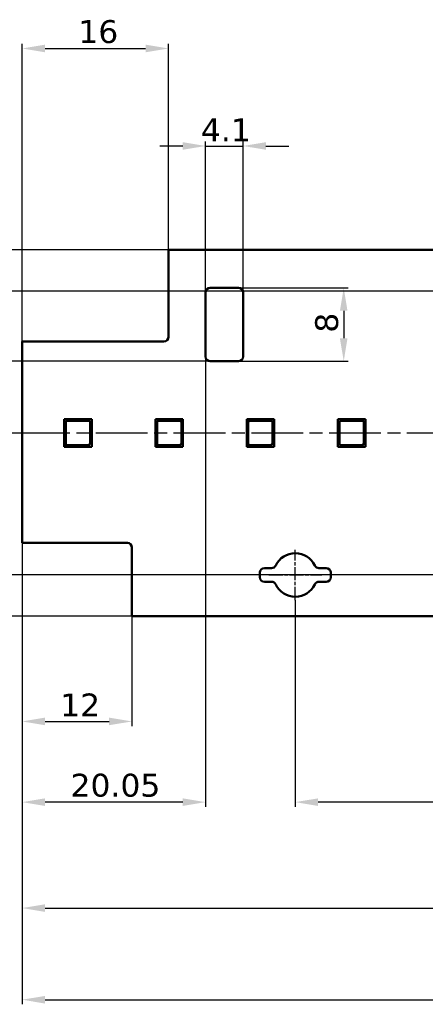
# Model space of a CAD drawing. Header units: millimetres. Extents: x 0 to 841, y 0 to 590.
# Tile 7 of 20: x 141 to 185, y 258 to 366. Entities that reach past the tile are written whole.
import ezdxf

# ---------------------------------------------------------------- set-up
doc = ezdxf.new("R2010")
doc.units = ezdxf.units.MM
doc.linetypes.add('CHAIN', pattern=[0.3543, 0.2362, -0.0295, 0.0591, -0.0295])
for name, color, linetype, lineweight in [('Centerline(ISO)', 7, 'Continuous', 25), ('Dimensions(ISO)', 7, 'Continuous', 25), ('Visible Edges(ISO)', 7, 'Continuous', 50)]:
    doc.layers.add(name, color=color, linetype=linetype, lineweight=lineweight)
doc.styles.add('Philips-dimensions', font='verdana.ttf')
doc.dimstyles.new('Philips-Oss', dxfattribs={"dimtxt": 2.5, "dimasz": 2.5, "dimexe": 0.5, "dimexo": 0, "dimgap": 0.5, "dimtad": 1, "dimtoh": 1, "dimrnd": 1e-08, "dimdsep": 46, "dimtxsty": 'Philips-dimensions', "dimcen": 0.09, "dimdle": 10, "dimclrd": 7, "dimclre": 7, "dimclrt": 7, "dimazin": 2, "dimtfac": 1, "dimtmove": 0, "dimatfit": 3, "dimfxl": 1, "dimtolj": 1, "dimlwd": 25, "dimlwe": 25, "dimarcsym": 0})

# ---------------------------------------------------------------- blocks, each defined once
blk = doc.blocks.new('*D17')
at = {"layer": 'Defpoints', "color": 0, "linetype": 'Continuous', "transparency": 16777216}
for p in [(156.79, 340.46), (121.56, 300.46), (152.79, 300.46)]:
    blk.add_point(p, dxfattribs=at)
at = {"layer": 'Dimensions(ISO)', "color": 7, "linetype": 'Continuous', "lineweight": 25, "transparency": 16777216}
for p, q in [((156.79, 340.46), (121.06, 340.46)), ((121.56, 337.96), (121.56, 302.96)), ((152.79, 300.46), (121.06, 300.46))]:
    blk.add_line(p, q, dxfattribs=at)
at = {"layer": 'Dimensions(ISO)', "color": 7, "linetype": 'Continuous', "transparency": 16777216}
for points in [[(121.14, 337.96), (121.98, 337.96), (121.56, 340.46)], [(121.14, 302.96), (121.98, 302.96), (121.56, 300.46)]]:
    blk.add_solid(points, dxfattribs=at)
at = {"layer": 'Dimensions(ISO)', "color": 7, "linetype": 'Continuous', "lineweight": 25, "transparency": 16777216, "insert": (114.97, 314.39), "char_height": 2.5, "attachment_point": 1, "rotation": 90, "style": 'Philips-dimensions'}
blk.add_mtext('\\A1;40\\S+0.6^ +0.2;', dxfattribs=at)
blk = doc.blocks.new('*D18')
at = {"layer": 'Defpoints', "color": 0, "linetype": 'Continuous', "transparency": 16777216}
for p in [(140.79, 308.46), (701.49, 300.46), (701.49, 258.57)]:
    blk.add_point(p, dxfattribs=at)
at = {"layer": 'Dimensions(ISO)', "color": 7, "linetype": 'Continuous', "lineweight": 25, "transparency": 16777216}
for p, q in [((140.79, 308.46), (140.79, 258.07)), ((701.49, 300.46), (701.49, 258.07)), ((143.29, 258.57), (698.99, 258.57))]:
    blk.add_line(p, q, dxfattribs=at)
at = {"layer": 'Dimensions(ISO)', "color": 7, "linetype": 'Continuous', "transparency": 16777216}
for points in [[(143.29, 258.98), (143.29, 258.15), (140.79, 258.57)], [(698.99, 258.98), (698.99, 258.15), (701.49, 258.57)]]:
    blk.add_solid(points, dxfattribs=at)
at = {"layer": 'Dimensions(ISO)', "color": 7, "linetype": 'Continuous', "lineweight": 25, "transparency": 16777216, "insert": (413.51, 261.67), "char_height": 2.5, "attachment_point": 1, "style": 'Philips-dimensions'}
blk.add_mtext('\\A1;560.7±0.2', dxfattribs=at)
blk = doc.blocks.new('*D29')
at = {"layer": 'Defpoints', "color": 0, "linetype": 'Continuous', "transparency": 16777216}
for p in [(156.79, 362.46), (156.79, 340.46), (140.79, 330.46)]:
    blk.add_point(p, dxfattribs=at)
at = {"layer": 'Dimensions(ISO)', "color": 7, "linetype": 'Continuous', "lineweight": 25, "transparency": 16777216}
for p, q in [((140.79, 330.46), (140.79, 362.96)), ((143.29, 362.46), (154.29, 362.46)), ((156.79, 340.46), (156.79, 362.96))]:
    blk.add_line(p, q, dxfattribs=at)
at = {"layer": 'Dimensions(ISO)', "color": 7, "linetype": 'Continuous', "transparency": 16777216}
for points in [[(143.29, 362.88), (143.29, 362.05), (140.79, 362.46)], [(154.29, 362.88), (154.29, 362.05), (156.79, 362.46)]]:
    blk.add_solid(points, dxfattribs=at)
at = {"layer": 'Dimensions(ISO)', "color": 7, "linetype": 'Continuous', "lineweight": 25, "transparency": 16777216, "insert": (146.93, 365.56), "char_height": 2.5, "attachment_point": 1, "style": 'Philips-dimensions'}
blk.add_mtext('\\A1;16', dxfattribs=at)
blk = doc.blocks.new('*D30')
at = {"layer": 'Defpoints', "color": 0, "linetype": 'Continuous', "transparency": 16777216}
for p in [(140.79, 308.46), (152.79, 300.46), (152.79, 288.96)]:
    blk.add_point(p, dxfattribs=at)
at = {"layer": 'Dimensions(ISO)', "color": 7, "linetype": 'Continuous', "lineweight": 25, "transparency": 16777216}
for p, q in [((140.79, 308.46), (140.79, 288.46)), ((152.79, 300.46), (152.79, 288.46)), ((143.29, 288.96), (150.29, 288.96))]:
    blk.add_line(p, q, dxfattribs=at)
at = {"layer": 'Dimensions(ISO)', "color": 7, "linetype": 'Continuous', "transparency": 16777216}
for points in [[(143.29, 289.38), (143.29, 288.55), (140.79, 288.96)], [(150.29, 289.38), (150.29, 288.55), (152.79, 288.96)]]:
    blk.add_solid(points, dxfattribs=at)
at = {"layer": 'Dimensions(ISO)', "color": 7, "linetype": 'Continuous', "lineweight": 25, "transparency": 16777216, "insert": (144.95, 292.01), "char_height": 2.5, "attachment_point": 1, "style": 'Philips-dimensions'}
blk.add_mtext('\\A1;12', dxfattribs=at)
blk = doc.blocks.new('*D31')
at = {"layer": 'Defpoints', "color": 0, "linetype": 'Continuous', "transparency": 16777216}
for p in [(685.49, 330.96), (140.79, 308.46), (685.49, 268.58)]:
    blk.add_point(p, dxfattribs=at)
at = {"layer": 'Dimensions(ISO)', "color": 7, "linetype": 'Continuous', "lineweight": 25, "transparency": 16777216}
for p, q in [((685.49, 330.96), (685.49, 268.08)), ((140.79, 308.46), (140.79, 268.08)), ((143.29, 268.58), (682.99, 268.58))]:
    blk.add_line(p, q, dxfattribs=at)
at = {"layer": 'Dimensions(ISO)', "color": 7, "linetype": 'Continuous', "transparency": 16777216}
for points in [[(143.29, 268.99), (143.29, 268.16), (140.79, 268.58)], [(682.99, 268.99), (682.99, 268.16), (685.49, 268.58)]]:
    blk.add_solid(points, dxfattribs=at)
at = {"layer": 'Dimensions(ISO)', "color": 7, "linetype": 'Continuous', "lineweight": 25, "transparency": 16777216, "insert": (416.89, 271.63), "char_height": 2.5, "attachment_point": 1, "style": 'Philips-dimensions'}
blk.add_mtext('\\A1;544.7', dxfattribs=at)
blk = doc.blocks.new('*D32')
at = {"layer": 'Defpoints', "color": 0, "linetype": 'Continuous', "transparency": 16777216}
for p in [(164.94, 351.81), (160.84, 335.81), (164.94, 335.81)]:
    blk.add_point(p, dxfattribs=at)
at = {"layer": 'Dimensions(ISO)', "color": 7, "linetype": 'Continuous', "lineweight": 25, "transparency": 16777216}
for p, q in [((158.34, 351.81), (155.84, 351.81)), ((160.84, 335.81), (160.84, 352.31)), ((160.84, 351.81), (164.94, 351.81)), ((164.94, 335.81), (164.94, 352.31)), ((167.44, 351.81), (169.94, 351.81))]:
    blk.add_line(p, q, dxfattribs=at)
at = {"layer": 'Dimensions(ISO)', "color": 7, "linetype": 'Continuous', "transparency": 16777216}
for points in [[(158.34, 352.23), (158.34, 351.4), (160.84, 351.81)], [(167.44, 352.23), (167.44, 351.4), (164.94, 351.81)]]:
    blk.add_solid(points, dxfattribs=at)
at = {"layer": 'Dimensions(ISO)', "color": 7, "linetype": 'Continuous', "lineweight": 25, "transparency": 16777216, "insert": (160.33, 354.82), "char_height": 2.5, "attachment_point": 1, "style": 'Philips-dimensions'}
blk.add_mtext('\\A1;4.1', dxfattribs=at)
blk = doc.blocks.new('*D33')
at = {"layer": 'Defpoints', "color": 0, "linetype": 'Continuous', "transparency": 16777216}
for p in [(164.44, 336.31), (164.44, 328.31), (175.94, 328.31)]:
    blk.add_point(p, dxfattribs=at)
at = {"layer": 'Dimensions(ISO)', "color": 7, "linetype": 'Continuous', "lineweight": 25, "transparency": 16777216}
for p, q in [((164.44, 336.31), (176.44, 336.31)), ((175.94, 333.81), (175.94, 330.81)), ((164.44, 328.31), (176.44, 328.31))]:
    blk.add_line(p, q, dxfattribs=at)
at = {"layer": 'Dimensions(ISO)', "color": 7, "linetype": 'Continuous', "transparency": 16777216}
for points in [[(175.52, 333.81), (176.35, 333.81), (175.94, 336.31)], [(175.52, 330.81), (176.35, 330.81), (175.94, 328.31)]]:
    blk.add_solid(points, dxfattribs=at)
at = {"layer": 'Dimensions(ISO)', "color": 7, "linetype": 'Continuous', "lineweight": 25, "transparency": 16777216, "insert": (172.82, 331.42), "char_height": 2.5, "attachment_point": 1, "rotation": 90, "style": 'Philips-dimensions'}
blk.add_mtext('\\A1;8', dxfattribs=at)
blk = doc.blocks.new('*D34')
at = {"layer": 'Defpoints', "color": 0, "linetype": 'Continuous', "transparency": 16777216}
for p in [(161.34, 328.31), (135.84, 320.46), (142.39, 320.46)]:
    blk.add_point(p, dxfattribs=at)
at = {"layer": 'Dimensions(ISO)', "color": 7, "linetype": 'Continuous', "lineweight": 25, "transparency": 16777216}
for p, q in [((161.34, 328.31), (135.34, 328.31)), ((135.84, 325.81), (135.84, 322.96)), ((142.39, 320.46), (135.34, 320.46)), ((135.84, 320.46), (135.84, 309.66))]:
    blk.add_line(p, q, dxfattribs=at)
at = {"layer": 'Dimensions(ISO)', "color": 7, "linetype": 'Continuous', "transparency": 16777216}
for points in [[(135.42, 325.81), (136.26, 325.81), (135.84, 328.31)], [(135.42, 322.96), (136.26, 322.96), (135.84, 320.46)]]:
    blk.add_solid(points, dxfattribs=at)
at = {"layer": 'Dimensions(ISO)', "color": 7, "linetype": 'Continuous', "lineweight": 25, "transparency": 16777216, "insert": (132.73, 310.16), "char_height": 2.5, "attachment_point": 1, "rotation": 90, "style": 'Philips-dimensions'}
blk.add_mtext('\\A1;7.85', dxfattribs=at)
blk = doc.blocks.new('*D35')
at = {"layer": 'Defpoints', "color": 0, "linetype": 'Continuous', "transparency": 16777216}
for p in [(160.84, 328.81), (140.79, 308.46), (140.79, 280.15)]:
    blk.add_point(p, dxfattribs=at)
at = {"layer": 'Dimensions(ISO)', "color": 7, "linetype": 'Continuous', "lineweight": 25, "transparency": 16777216}
for p, q in [((160.84, 328.81), (160.84, 279.65)), ((140.79, 308.46), (140.79, 279.65)), ((158.34, 280.15), (143.29, 280.15))]:
    blk.add_line(p, q, dxfattribs=at)
at = {"layer": 'Dimensions(ISO)', "color": 7, "linetype": 'Continuous', "transparency": 16777216}
for points in [[(143.29, 280.56), (143.29, 279.73), (140.79, 280.15)], [(158.34, 280.56), (158.34, 279.73), (160.84, 280.15)]]:
    blk.add_solid(points, dxfattribs=at)
at = {"layer": 'Dimensions(ISO)', "color": 7, "linetype": 'Continuous', "lineweight": 25, "transparency": 16777216, "insert": (146.08, 283.25), "char_height": 2.5, "attachment_point": 1, "style": 'Philips-dimensions'}
blk.add_mtext('\\A1;20.05', dxfattribs=at)
blk = doc.blocks.new('*D40')
at = {"layer": 'Defpoints', "color": 0, "linetype": 'Continuous', "transparency": 16777216}
for p in [(129.43, 335.96), (637.64, 335.96), (142.39, 320.46)]:
    blk.add_point(p, dxfattribs=at)
at = {"layer": 'Dimensions(ISO)', "color": 7, "linetype": 'Continuous', "lineweight": 25, "transparency": 16777216}
for p, q in [((637.64, 335.96), (128.93, 335.96)), ((129.43, 322.96), (129.43, 333.46)), ((142.39, 320.46), (128.93, 320.46))]:
    blk.add_line(p, q, dxfattribs=at)
at = {"layer": 'Dimensions(ISO)', "color": 7, "linetype": 'Continuous', "transparency": 16777216}
for points in [[(129.02, 333.46), (129.85, 333.46), (129.43, 335.96)], [(129.02, 322.96), (129.85, 322.96), (129.43, 320.46)]]:
    blk.add_solid(points, dxfattribs=at)
at = {"layer": 'Dimensions(ISO)', "color": 7, "linetype": 'Continuous', "lineweight": 25, "transparency": 16777216, "insert": (126.37, 324.66), "char_height": 2.5, "attachment_point": 1, "rotation": 90, "style": 'Philips-dimensions'}
blk.add_mtext('\\A1;15.5', dxfattribs=at)
blk = doc.blocks.new('*D41')
at = {"layer": 'Defpoints', "color": 0, "linetype": 'Continuous', "transparency": 16777216}
for p in [(142.39, 320.46), (129.43, 304.96), (669.14, 304.96)]:
    blk.add_point(p, dxfattribs=at)
at = {"layer": 'Dimensions(ISO)', "color": 7, "linetype": 'Continuous', "lineweight": 25, "transparency": 16777216}
for p, q in [((142.39, 320.46), (128.93, 320.46)), ((129.43, 317.96), (129.43, 307.46)), ((669.14, 304.96), (128.93, 304.96))]:
    blk.add_line(p, q, dxfattribs=at)
at = {"layer": 'Dimensions(ISO)', "color": 7, "linetype": 'Continuous', "transparency": 16777216}
for points in [[(129.02, 317.96), (129.85, 317.96), (129.43, 320.46)], [(129.02, 307.46), (129.85, 307.46), (129.43, 304.96)]]:
    blk.add_solid(points, dxfattribs=at)
at = {"layer": 'Dimensions(ISO)', "color": 7, "linetype": 'Continuous', "lineweight": 25, "transparency": 16777216, "insert": (126.37, 309.16), "char_height": 2.5, "attachment_point": 1, "rotation": 90, "style": 'Philips-dimensions'}
blk.add_mtext('\\A1;15.5', dxfattribs=at)
blk = doc.blocks.new('*D53')
at = {"layer": 'Defpoints', "color": 0, "linetype": 'Continuous', "transparency": 16777216}
for p in [(170.64, 302.21), (280.64, 302.46), (170.64, 280.15)]:
    blk.add_point(p, dxfattribs=at)
at = {"layer": 'Dimensions(ISO)', "color": 7, "linetype": 'Continuous', "lineweight": 25, "transparency": 16777216}
for p, q in [((170.64, 302.21), (170.64, 279.65)), ((280.64, 302.46), (280.64, 279.65)), ((278.14, 280.15), (173.14, 280.15))]:
    blk.add_line(p, q, dxfattribs=at)
at = {"layer": 'Dimensions(ISO)', "color": 7, "linetype": 'Continuous', "transparency": 16777216}
for points in [[(173.14, 280.56), (173.14, 279.73), (170.64, 280.15)], [(278.14, 280.56), (278.14, 279.73), (280.64, 280.15)]]:
    blk.add_solid(points, dxfattribs=at)
at = {"layer": 'Dimensions(ISO)', "color": 7, "linetype": 'Continuous', "lineweight": 25, "transparency": 16777216, "insert": (222.71, 283.25), "char_height": 2.5, "attachment_point": 1, "style": 'Philips-dimensions'}
blk.add_mtext('\\A1;110', dxfattribs=at)

msp = doc.modelspace()

# ---------------------------------------------------------------- linework, layer by layer
at = {"layer": 'Centerline(ISO)', "linetype": 'CHAIN', "ltscale": 23.990969}
msp.add_line((698.508, 320.463), (142.389, 320.463), dxfattribs=at)
at = {"layer": 'Centerline(ISO)', "linetype": 'CHAIN', "ltscale": 6.111541}
msp.add_line((170.643, 302.213), (170.643, 307.713), dxfattribs=at)
at = {"layer": 'Centerline(ISO)', "linetype": 'CHAIN', "ltscale": 6.429302}
msp.add_line((167.75, 304.963), (173.536, 304.963), dxfattribs=at)
at = {"layer": 'Visible Edges(ISO)'}
for p, q in [((156.793, 330.963), (156.793, 340.463)), ((156.793, 340.463), (685.493, 340.463)), ((160.843, 328.813), (160.843, 335.813)), ((161.343, 336.313), (164.443, 336.313)), ((164.943, 335.813), (164.943, 328.813)), ((140.793, 330.463), (156.293, 330.463)), ((140.793, 308.463), (140.793, 330.463)), ((164.443, 328.313), (161.343, 328.313)), ((145.393, 321.963), (145.393, 318.963)), ((148.393, 321.963), (145.393, 321.963)), ((145.543, 319.313), (145.543, 321.613)), ((145.561, 321.613), (145.561, 319.313)), ((145.743, 321.813), (148.043, 321.813)), ((148.043, 321.795), (145.743, 321.795)), ((148.226, 319.32), (148.226, 321.613)), ((148.243, 321.613), (148.243, 319.313)), ((148.393, 318.963), (148.393, 321.963)), ((155.366, 321.963), (155.366, 318.963)), ((158.366, 321.963), (155.366, 321.963)), ((155.516, 319.313), (155.516, 321.613)), ((155.533, 321.613), (155.533, 319.313)), ((155.716, 321.813), (158.016, 321.813)), ((158.016, 321.795), (155.716, 321.795)), ((158.198, 319.32), (158.198, 321.613)), ((158.216, 321.613), (158.216, 319.313)), ((158.366, 318.963), (158.366, 321.963)), ((165.339, 321.963), (165.339, 318.963)), ((168.339, 321.963), (165.339, 321.963)), ((165.489, 319.313), (165.489, 321.613)), ((165.506, 321.613), (165.506, 319.313)), ((165.689, 321.813), (167.989, 321.813)), ((167.989, 321.795), (165.689, 321.795)), ((168.171, 319.32), (168.171, 321.613)), ((168.189, 321.613), (168.189, 319.313)), ((168.339, 318.963), (168.339, 321.963)), ((175.311, 321.963), (175.311, 318.963)), ((178.311, 321.963), (175.311, 321.963)), ((175.461, 319.313), (175.461, 321.613)), ((175.479, 321.613), (175.479, 319.313)), ((175.661, 321.813), (177.961, 321.813)), ((177.961, 321.795), (175.661, 321.795)), ((178.144, 319.32), (178.144, 321.613)), ((178.161, 321.613), (178.161, 319.313)), ((178.311, 318.963), (178.311, 321.963)), ((145.393, 318.963), (148.393, 318.963)), ((145.743, 319.13), (148.036, 319.13)), ((148.043, 319.113), (145.743, 319.113)), ((148.036, 319.13), (148.226, 319.32)), ((148.043, 319.113), (148.036, 319.13)), ((148.243, 319.313), (148.043, 319.113)), ((148.243, 319.313), (148.226, 319.32)), ((155.366, 318.963), (158.366, 318.963)), ((155.716, 319.13), (158.009, 319.13)), ((158.016, 319.113), (155.716, 319.113)), ((158.009, 319.13), (158.198, 319.32)), ((158.016, 319.113), (158.009, 319.13)), ((158.216, 319.313), (158.016, 319.113)), ((158.216, 319.313), (158.198, 319.32)), ((165.339, 318.963), (168.339, 318.963)), ((165.689, 319.13), (167.981, 319.13)), ((167.989, 319.113), (165.689, 319.113)), ((167.981, 319.13), (168.171, 319.32)), ((167.989, 319.113), (167.981, 319.13)), ((168.189, 319.313), (167.989, 319.113)), ((168.189, 319.313), (168.171, 319.32)), ((175.311, 318.963), (178.311, 318.963)), ((175.661, 319.13), (177.954, 319.13)), ((177.961, 319.113), (175.661, 319.113)), ((177.954, 319.13), (178.144, 319.32)), ((177.961, 319.113), (177.954, 319.13)), ((178.161, 319.313), (177.961, 319.113)), ((178.161, 319.313), (178.144, 319.32)), ((152.293, 308.463), (140.793, 308.463)), ((152.793, 300.463), (152.793, 307.963)), ((167.268, 305.713), (168.054, 305.713)), ((173.232, 305.713), (174.018, 305.713)), ((166.768, 304.713), (166.768, 305.213)), ((174.518, 305.213), (174.518, 304.713)), ((168.054, 304.213), (167.268, 304.213)), ((174.018, 304.213), (173.232, 304.213)), ((701.493, 300.463), (152.793, 300.463))]:
    msp.add_line(p, q, dxfattribs=at)
for centre, radius, start, end in [((161.343, 335.813), 0.5, 90, 180), ((164.443, 335.813), 0.5, 0, 90), ((156.293, 330.963), 0.5, 270, 0), ((161.343, 328.813), 0.5, 180, 270), ((164.443, 328.813), 0.5, 270, 0), ((145.743, 321.613), 0.2, 90, 180), ((145.743, 321.613), 0.183, 90, 180), ((148.043, 321.613), 0.2, 0, 90), ((148.043, 321.613), 0.183, 0, 90), ((155.716, 321.613), 0.2, 90, 180), ((155.716, 321.613), 0.183, 90, 180), ((158.016, 321.613), 0.2, 0, 90), ((158.016, 321.613), 0.183, 0, 90), ((165.689, 321.613), 0.2, 90, 180), ((165.689, 321.613), 0.183, 90, 180), ((167.989, 321.613), 0.2, 0, 90), ((167.989, 321.613), 0.183, 0, 90), ((175.661, 321.613), 0.2, 90, 180), ((175.661, 321.613), 0.183, 90, 180), ((177.961, 321.613), 0.2, 0, 90), ((177.961, 321.613), 0.183, 0, 90), ((145.743, 319.313), 0.2, 180, 270), ((145.743, 319.313), 0.183, 180, 270), ((155.716, 319.313), 0.2, 180, 270), ((155.716, 319.313), 0.183, 180, 270), ((165.689, 319.313), 0.2, 180, 270), ((165.689, 319.313), 0.183, 180, 270), ((175.661, 319.313), 0.2, 180, 270), ((175.661, 319.313), 0.183, 180, 270), ((152.293, 307.963), 0.5, 0, 90), ((170.643, 304.963), 2.375, 25.77146, 154.22854), ((167.268, 305.213), 0.5, 90, 180), ((168.054, 306.213), 0.5, 270, 334.22854), ((173.232, 306.213), 0.5, 205.77146, 270), ((174.018, 305.213), 0.5, 0, 90), ((167.268, 304.713), 0.5, 180, 270), ((174.018, 304.713), 0.5, 270, 0), ((168.054, 303.713), 0.5, 25.77146, 90), ((170.643, 304.963), 2.375, 205.77146, 334.22854), ((173.232, 303.713), 0.5, 90, 154.22854)]:
    msp.add_arc(centre, radius, start, end, dxfattribs=at)

# ---------------------------------------------------------------- dimensions: what is measured, and where the dimension line sits
at = {"layer": 'Dimensions(ISO)', "color": 7, "linetype": 'Continuous', "lineweight": 25}
for base, p1, p2, override, picture, middle in [((156.793, 362.463), (140.793, 330.463), (156.793, 340.463), {"dimgap": 0.5, "dimtoh": 0, "dimdec": 2, "dimtol": 0, "dimlim": 0, "dimtp": 0, "dimtm": 0, "dimtdec": 2, "dimtofl": 0, "dimatfit": 1}, '*D29', (148.793, 362.463)), ((164.943, 351.813), (160.843, 335.813), (164.943, 335.813), {"dimgap": 0.5, "dimtoh": 0, "dimdec": 2, "dimtol": 0, "dimlim": 0, "dimtp": 0, "dimtm": 0, "dimtdec": 2, "dimtofl": 1, "dimatfit": 1}, '*D32', (162.893, 351.813)), ((685.493, 268.577), (140.793, 308.463), (685.493, 330.963), {"dimgap": 0.5, "dimtoh": 0, "dimdec": 2, "dimtol": 0, "dimlim": 0, "dimtp": 0, "dimtm": 0, "dimtdec": 2, "dimtofl": 0, "dimatfit": 1}, '*D31', (421.622, 268.577)), ((140.793, 280.145), (160.843, 328.813), (140.793, 308.463), {"dimgap": 0.5, "dimtoh": 0, "dimdec": 2, "dimtol": 0, "dimlim": 0, "dimtp": 0, "dimtm": 0, "dimtdec": 2, "dimtofl": 0, "dimatfit": 1}, '*D35', (150.818, 280.145)), ((152.793, 288.963), (140.793, 308.463), (152.793, 300.463), {"dimgap": 0.5, "dimtoh": 0, "dimdec": 2, "dimtol": 0, "dimlim": 0, "dimtp": 0, "dimtm": 0, "dimtdec": 2, "dimtofl": 0, "dimatfit": 1}, '*D30', (146.793, 288.963))]:
    dim = msp.add_linear_dim(base=base, p1=p1, p2=p2, dimstyle='Philips-Oss', override=override, dxfattribs=at)
    dim.commit()
    dim.dimension.update_dxf_attribs({"geometry": picture, "text_midpoint": middle, "dimtype": 160})
for base, p1, p2, angle, override, picture, middle in [((121.561, 300.463), (156.793, 340.463), (152.793, 300.463), 90, {"dimgap": 0.5, "dimtoh": 0, "dimdec": 2, "dimtol": 1, "dimlim": 0, "dimtp": 0.6, "dimtm": -0.2, "dimtdec": 2, "dimtofl": 0, "dimatfit": 1}, '*D17', (121.561, 320.463)), ((129.434, 335.963), (142.389, 320.463), (637.643, 335.963), 90, {"dimgap": 0.5, "dimtoh": 0, "dimdec": 2, "dimtol": 0, "dimlim": 0, "dimtp": 0, "dimtm": 0, "dimtdec": 2, "dimtofl": 0, "dimatfit": 1}, '*D40', (129.434, 328.213)), ((175.936, 328.313), (164.443, 336.313), (164.443, 328.313), 270, {"dimgap": 0.5, "dimtoh": 0, "dimdec": 2, "dimtol": 0, "dimlim": 0, "dimtp": 0, "dimtm": 0, "dimtdec": 2, "dimtofl": 0, "dimatfit": 1}, '*D33', (175.936, 332.313)), ((135.839, 320.463), (161.343, 328.313), (142.389, 320.463), 90, {"dimgap": 0.5, "dimtoh": 0, "dimdec": 2, "dimtol": 0, "dimlim": 0, "dimtp": 0, "dimtm": 0, "dimtdec": 2, "dimtofl": 0, "dimatfit": 2}, '*D34', (135.839, 313.809)), ((129.434, 304.963), (142.389, 320.463), (669.143, 304.963), 90, {"dimgap": 0.5, "dimtoh": 0, "dimdec": 2, "dimtol": 0, "dimlim": 0, "dimtp": 0, "dimtm": 0, "dimtdec": 2, "dimtofl": 0, "dimatfit": 1}, '*D41', (129.434, 312.713)), ((701.493, 258.567), (140.793, 308.463), (701.493, 300.463), 180, {"dimgap": 0.5, "dimtoh": 0, "dimdec": 2, "dimtol": 1, "dimlim": 0, "dimtp": 0.2, "dimtm": 0.2, "dimtdec": 2, "dimtofl": 0, "dimatfit": 1}, '*D18', (422.456, 258.567)), ((170.643, 280.145), (280.643, 302.463), (170.643, 302.213), 180, {"dimgap": 0.5, "dimtoh": 0, "dimdec": 2, "dimtol": 0, "dimlim": 0, "dimtp": 0, "dimtm": 0, "dimtdec": 2, "dimtofl": 0, "dimatfit": 1}, '*D53', (225.643, 280.145))]:
    dim = msp.add_linear_dim(base=base, p1=p1, p2=p2, angle=angle, dimstyle='Philips-Oss', override=override, dxfattribs=at)
    dim.commit()
    dim.dimension.update_dxf_attribs({"geometry": picture, "text_midpoint": middle, "dimtype": 160})

doc.saveas('drawing.dxf')
